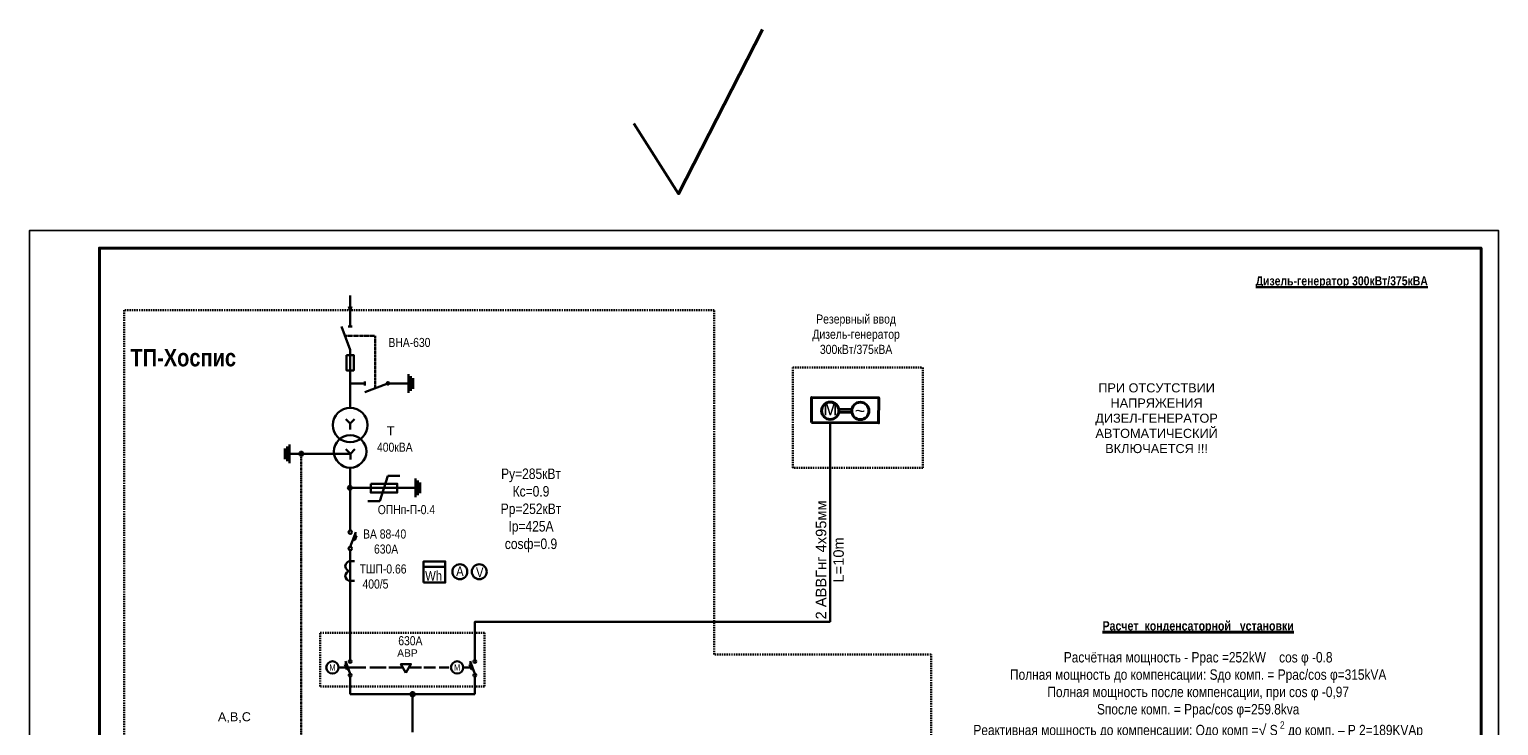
# Model space of a CAD drawing. Header units: millimetres. Extents: x -1128748 to 3035412, y -2195448 to -435774.
# Tile 148 of 159: x 1144919 to 1354919, y -1626793 to -1527331. Entities that reach past the tile are written whole.
import ezdxf

# ---------------------------------------------------------------- set-up
doc = ezdxf.new("R2010")
doc.units = ezdxf.units.MM
doc.linetypes.add('JIS_02_0.7', pattern=[1.35, 0.75, -0.6])
for name, color, linetype, lineweight in [('ВВГ 3х2.5', 5, 'Continuous', 40), ('дев', 7, 'Continuous', 0), ('Электрика', 5, 'Continuous', 40)]:
    doc.layers.add(name, color=color, linetype=linetype, lineweight=lineweight)
doc.layers.add('надпис', color=7, linetype='Continuous')
doc.styles.get("Standard").update_dxf_attribs({"font": 'arial.ttf'})

# ---------------------------------------------------------------- blocks, each defined once
blk = doc.blocks.new('ДЭС')
at = {"color": 5, "lineweight": 40}
for p, q in [((2486577, -311839), (2487199, -311839)), ((2486577, -311979), (2487199, -311979))]:
    blk.add_line(p, q, dxfattribs=at)
blk.add_lwpolyline([(2485277, -312476), (2488477, -312476), (2488477, -311276), (2485277, -311276)], close=True, dxfattribs=at)
for centre in [(2486172, -311909), (2487605, -311909)]:
    blk.add_circle(centre, 412, dxfattribs=at)
at = {"color": 5, "lineweight": 40, "char_height": 700, "width": 655.29, "attachment_point": 5}
for s, insert in [('м', (2486174, -311771)), ('{\\H0.875x;~}', (2487591, -311901))]:
    blk.add_mtext(s, dxfattribs=dict(at, insert=insert))

msp = doc.modelspace()

# ---------------------------------------------------------------- hatches: boundary and pattern name
at = {"lineweight": 30}
for points in [[(1184063.545, -1587957.727, 1), (1183506.726, -1587957.727, 1)], [(1191002.537, -1592828.574, 1), (1190445.719, -1592828.574, 1)]]:
    msp.add_hatch(color=0, dxfattribs=at).paths.add_polyline_path(points)
at = {"layer": 'дев', "lineweight": 30}
msp.add_hatch(color=0, dxfattribs=at).paths.add_polyline_path([(1191691.817, -1599658.457), (1191404.241, -1599551.815), (1191166.532, -1600192.832), (1191454.108, -1600299.474)])
at = {"layer": 'Электрика', "lineweight": 30}
msp.add_hatch(color=0, dxfattribs=at).paths.add_polyline_path([(1199980.133, -1622310.007, 1), (1199392.346, -1622310.007, 1)])

# ---------------------------------------------------------------- linework, layer by layer
at = {"color": 0, "lineweight": 30}
for p, q in [((1190768.765, -1565338.46), (1190768.765, -1569786.746)), ((1190579.743, -1566935.91), (1190768.765, -1567549.348)), ((1190957.786, -1566935.91), (1190768.765, -1567549.348)), ((1190768.765, -1573100.436), (1189522.318, -1569786.746)), ((1191059.479, -1569786.746), (1190470.111, -1569786.746)), ((1190768.765, -1573100.436), (1190768.765, -1581390.663)), ((1199103.365, -1577905.597), (1199103.365, -1576571.218)), ((1199436.439, -1577905.597), (1199436.439, -1576868.27)), ((1190768.765, -1577905.597), (1192859.96, -1577905.597)), ((1192859.96, -1577614.882), (1192859.96, -1578204.25)), ((1196000.905, -1577970.575), (1192859.96, -1579152.044)), ((1196358.21, -1577905.597), (1199103.365, -1577905.597)), ((1199103.365, -1577905.597), (1199103.365, -1579239.976)), ((1199436.439, -1577905.597), (1199436.439, -1578942.925)), ((1199759.421, -1577905.597), (1199759.421, -1577142.594)), ((1199759.421, -1577905.597), (1199759.421, -1578668.6)), ((1190772.123, -1583655.296), (1190139.603, -1583025.946)), ((1190772.123, -1583655.296), (1191404.643, -1583025.946)), ((1190772.123, -1584494.336), (1190772.123, -1583655.296)), ((1181421.632, -1587957.727), (1181421.632, -1587194.724)), ((1181744.613, -1587957.727), (1181744.613, -1586920.4)), ((1182077.687, -1587957.727), (1182077.687, -1586623.348)), ((1190796.137, -1587950.869), (1190163.617, -1587321.519)), ((1190796.137, -1587950.869), (1191428.657, -1587321.519)), ((1181421.632, -1587957.727), (1181421.632, -1588720.73)), ((1181744.613, -1587957.727), (1181744.613, -1588995.055)), ((1190761.491, -1587957.727), (1182077.687, -1587957.727)), ((1182077.687, -1587957.727), (1182077.687, -1589292.106)), ((1190796.137, -1588789.909), (1190796.137, -1587950.869)), ((1190769.087, -1589944.578), (1190773.982, -1598915.401)), ((1195014.916, -1594740.752), (1196149.626, -1591088.399)), ((1196149.626, -1591088.399), (1197890.641, -1591088.399)), ((1200127.25, -1592823.942), (1200127.25, -1591489.563)), ((1200460.324, -1592823.942), (1200460.324, -1591786.615)), ((1190770.515, -1592828.574), (1200127.25, -1592823.942)), ((1200127.25, -1592823.942), (1200127.25, -1594158.321)), ((1200460.324, -1592823.942), (1200460.324, -1593861.27)), ((1200783.305, -1592823.942), (1200783.305, -1592060.94)), ((1200783.305, -1592823.942), (1200783.305, -1593586.945)), ((1193273.901, -1594740.752), (1195014.916, -1594740.752)), ((1201266.808, -1604095.316), (1204355.472, -1604095.316))]:
    msp.add_line(p, q, dxfattribs=at)
at = {"color": 5, "linetype": 'JIS_02_0.7', "lineweight": 30, "ltscale": 250}
for p, q in [((1242787.282, -1567448.724), (1158457.974, -1567448.724)), ((1158457.974, -1567448.724), (1158457.974, -1670611.089)), ((1273788.763, -1641344.841), (1273788.763, -1616618.631))]:
    msp.add_line(p, q, dxfattribs=at)
at = {"color": 0, "linetype": 'JIS_02_0.7', "lineweight": 30, "ltscale": 2}
for p in [(1190020.093, -1571110.085), (1194339.227, -1578595.616)]:
    msp.add_line(p, (1194339.227, -1571110.085), dxfattribs=at)
at = {"color": 217, "linetype": 'Continuous', "lineweight": 25, "ltscale": 100, "true_color": 0x93278f}
msp.add_lwpolyline([(1144918.804, -1704575.821), (1354918.804, -1704575.821), (1354918.804, -1556075.821), (1144918.804, -1556075.821)], close=True, dxfattribs=at)
at = {"color": 5, "linetype": 'JIS_02_0.7', "lineweight": 30, "ltscale": 250}
msp.add_lwpolyline([(1273788.763, -1616618.631), (1242787.282, -1616618.631), (1242787.282, -1567448.724)], dxfattribs=at)
at = {"color": 0, "lineweight": 30}
for points in [[(1190258.674, -1573870.782), (1191278.856, -1573870.782), (1191278.856, -1576043.245), (1190258.674, -1576043.245)], [(1193708.34, -1592244.529), (1197509.764, -1592244.529), (1197509.764, -1593510.728), (1193708.34, -1593510.728)], [(1201266.808, -1606356.628), (1204355.472, -1606356.628), (1204355.472, -1603336.043), (1201266.808, -1603336.043)]]:
    msp.add_lwpolyline(points, close=True, dxfattribs=at)
at = {"color": 5, "linetype": 'JIS_02_0.7', "lineweight": 30, "ltscale": 250}
for points in [[(1254037.917, -1575614.54), (1272631.453, -1575614.54), (1272631.453, -1589972.905), (1254037.917, -1589972.905)], [(1254037.917, -1575614.54), (1272631.453, -1575614.54), (1272631.453, -1589972.905), (1254037.917, -1589972.905)], [(1186501.2, -1613549.751), (1209981.212, -1613549.751), (1209981.212, -1621190.891), (1186501.2, -1621190.891)]]:
    msp.add_lwpolyline(points, close=True, dxfattribs=at)
at = {"color": 0, "lineweight": 30}
for centre, radius in [((1196173.649, -1577905.597), 184.561), ((1190768.765, -1583853.775), 2463.112), ((1190768.765, -1587625.455), 2319.122), ((1183785.135, -1587957.727), 278.409), ((1190724.128, -1592828.574), 278.409), ((1206444.665, -1604809.606), 1066.562), ((1209220.927, -1604809.606), 1066.562)]:
    msp.add_circle(centre, radius, dxfattribs=at)
at = {"layer": 'ВВГ 3х2.5', "color": 5, "lineweight": 40, "ltscale": 100}
msp.add_lwpolyline([(1231325.59, -1540785.564), (1237703.766, -1550819.481), (1249693.313, -1527330.621)], dxfattribs=at)
at = {"layer": 'дев', "color": 5, "lineweight": 30}
msp.add_line((1256697.022, -1583501.185), (1263399.254, -1583501.185), dxfattribs=at)
msp.add_line((1256697.022, -1583501.185), (1263399.254, -1583501.185), dxfattribs=at)
at = {"layer": 'дев', "color": 0, "linetype": 'JIS_02_0.7', "lineweight": 30}
msp.add_line((1183785.135, -1587957.727), (1183785.135, -1630062.39), dxfattribs=at)
at = {"layer": 'дев', "color": 0, "lineweight": 30}
for p, q in [((1190773.982, -1601251.399), (1191559.081, -1599134.266)), ((1191166.532, -1600192.832), (1191454.108, -1600299.474)), ((1191404.241, -1599551.815), (1191691.817, -1599658.457)), ((1191454.108, -1600299.474), (1191691.817, -1599658.457)), ((1190774.085, -1601734.868), (1190775.749, -1611964.647)), ((1190778.4, -1603311.488), (1191364.434, -1603311.488)), ((1190778.4, -1606115.657), (1191364.434, -1606115.657))]:
    msp.add_line(p, q, dxfattribs=at)
for centre in [(1190773.982, -1599157.136), (1190773.982, -1601493.133)]:
    msp.add_circle(centre, 241.735, dxfattribs=at)
for centre in [(1190778.4, -1604012.53), (1190778.4, -1605414.615)]:
    msp.add_arc(centre, 701.042, 90, 270, dxfattribs=at)
at = {"layer": 'надпис', "color": 0, "lineweight": 40}
msp.add_lwpolyline([(1154918.804, -1702075.821), (1352418.804, -1702075.821), (1352418.804, -1558575.821), (1154918.804, -1558575.821)], close=True, dxfattribs=at)
at = {"layer": 'Электрика', "color": 0, "lineweight": 30}
for p, q in [((1259384.663, -1583501.185), (1259384.663, -1611967.564)), ((1259384.663, -1583501.185), (1259384.663, -1611967.564)), ((1190775.749, -1611967.564), (1190775.749, -1617416.624)), ((1189114.296, -1618489.171), (1190171.503, -1618489.171)), ((1190246.576, -1617950.965), (1190005.123, -1618040.503)), ((1190280.249, -1618782.419), (1190005.123, -1618040.503)), ((1190775.749, -1619377.957), (1190116.57, -1617600.385)), ((1190521.702, -1618692.881), (1190280.249, -1618782.419)), ((1190446.16, -1618489.171), (1193024.625, -1618489.171)), ((1193592.23, -1618489.171), (1195911.277, -1618489.171)), ((1196303.732, -1618489.171), (1198165.608, -1618489.171)), ((1199291.14, -1618489.171), (1200941.826, -1618489.171)), ((1201316.441, -1618489.171), (1202975.452, -1618489.171)), ((1203474.939, -1618489.171), (1204866.864, -1618489.171)), ((1206935.277, -1618489.171), (1207992.484, -1618489.171)), ((1208067.557, -1617950.965), (1207826.104, -1618040.503)), ((1208101.23, -1618782.419), (1207826.104, -1618040.503)), ((1208596.73, -1619377.957), (1207937.552, -1617600.385)), ((1208342.683, -1618692.881), (1208101.23, -1618782.419)), ((1190775.749, -1619783.884), (1190775.749, -1622310.007)), ((1208596.73, -1619783.884), (1208596.73, -1622310.007)), ((1190775.749, -1622310.007), (1208596.73, -1622310.007)), ((1199686.24, -1622310.007), (1199686.24, -1627752.392))]:
    msp.add_line(p, q, dxfattribs=at)
msp.add_lwpolyline([(1208596.73, -1617416.624), (1208596.73, -1611967.564), (1259384.663, -1611967.564)], dxfattribs=at)
msp.add_lwpolyline([(1198728.374, -1619244.594), (1199445.901, -1618001.801), (1198010.847, -1618001.801)], close=True, dxfattribs=at)
for centre, radius in [((1188235.22, -1618489.171), 879.076), ((1190775.749, -1617619.587), 202.964), ((1206056.202, -1618489.171), 879.076), ((1208596.73, -1617619.587), 202.964), ((1190775.749, -1619580.921), 202.964), ((1208596.73, -1619580.921), 202.964), ((1199686.24, -1622310.007), 293.894)]:
    msp.add_circle(centre, radius, dxfattribs=at)

# ---------------------------------------------------------------- block references
at = {"layer": 'дев', "color": 5, "lineweight": 30, "xscale": 3, "yscale": 3, "zscale": 3, "rotation": 359.7206878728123}
msp.add_blockref('ДЭС', (-6194474.795, -609737.913), dxfattribs=at)
msp.add_blockref('ДЭС', (-6194474.795, -609737.913), dxfattribs=at)

# ---------------------------------------------------------------- texts
at = {"color": 0, "lineweight": 30}
for s, insert, char_height, width, attachment_point in [('{\\fArial Narrow|b0|i0|c204|p34;ВНА-630}', (1196243.532, -1571410.071), 1290.88584, 10609.20035, 1), ('\\pt28888.875;{\\fArial Narrow|b1|i0|c204|p34;ТП-Хоспис}', (1166907.723, -1574238.881), 2500, 19100.01595, 5), ('Т', (1196012.088, -1584036.018), 1290.886, 2463.46507, 1), ('{\\fArial Narrow|b0|i0|c204|p34;40\\fArial Narrow|b0|i0|c161|p34;0\\fArial Narrow|b0|i0|c204|p34;кВА}', (1194608.306, -1586374.099), 1290.88584, 10609.20035, 1), ('{\\fArial Narrow|b0|i0|c204|p34;ТШП-0.66\\P 400/5}', (1192122.999, -1603766.813), 1290.88584, 7076.73046, 1), ('{\\fArial Narrow|b0|i0|c204|p34;А}', (1205919.698, -1604035.435), 1400.83704, 1088.04714, 1), ('{\\fArial Narrow|b0|i0|c204|p34;V}', (1208758.196, -1604203.557), 1400.83704, 1072.75833, 1), ('{\\fArial Narrow|b0|i0|c204|p34;Wh}', (1201485.885, -1604705.711), 1400.83704, 4571.65808, 1), ('А,В,С', (1171872.318, -1624883.837), 1290.8858, 12843.5152, 1)]:
    msp.add_mtext(s, dxfattribs=dict(at, insert=insert, char_height=char_height, width=width, attachment_point=attachment_point))
at = {"layer": 'дев', "color": 5, "lineweight": 30, "char_height": 1300, "attachment_point": 5}
for s, insert, width in [('{\\fArial Narrow|b1|i0|c204|p34;\\L\\C7;Дизель-генератор 300кВт/375кВА}', (1332498.951, -1563453.383), 25400.11567), ('{\\fArial Narrow|b0|i0|c204|p34;Резервный ввод\\PДизель-генератор 300кВт/375кВА}', (1263082.635, -1570886.785), 15195.33288), ('{\\C256;ПРИ ОТСУТСТВИИ НАПРЯЖЕНИЯ ДИЗЕЛ-ГЕНЕРАТОР АВТОМАТИЧЕСКИЙ ВКЛЮЧАЕТСЯ !!!}', (1306032.865, -1582883.489), 19560.04205)]:
    msp.add_mtext(s, dxfattribs=dict(at, insert=insert, width=width))
at = {"layer": 'дев', "color": 0, "lineweight": 30, "attachment_point": 5}
for s, insert, char_height, width in [('{\\fArial Narrow|b0|i0|c204|p34;\\C256;\\c0;Ру=285кВт\\PКс=0.9\\PРр=252кВт\\PIр=425А\\Pсоsф=0.9}', (1216616.237, -1596041.948), 1500, 11484.64799), ('{\\fArial Narrow|b0|i0|c204|p34;ОПНп-П-0.4}', (1198808.399, -1595948.172), 1290.88584, 14544.79252), ('{\\fArial Narrow|b0|i0|c204|p34;ВА 88-40\\P 630А}', (1195696.089, -1600503.463), 1290.88584, 7679.92213), ('{\\fArial Narrow|b0|i0|c204|p34; 630А}', (1199166.942, -1614677.865), 1290.88584, 3881.16362)]:
    msp.add_mtext(s, dxfattribs=dict(at, insert=insert, char_height=char_height, width=width))
at = {"layer": 'надпис', "color": 0, "lineweight": 40, "insert": (1311974.739, -1624216.871), "char_height": 1321.3125, "width": 76601.38189, "attachment_point": 5}
msp.add_mtext('\\A1;{\\fArial Narrow|b1|i0|c204|p34;\\L\\C256;Расчет  конденсаторной   установки\\fArial Narrow|b0|i0|c204|p34;\\l \\P\\P\\H1.12388x;Расчётная мощность - Ррас =252kW    сos \\fArial Narrow|b0|i0|c0|p34;φ \\fArial Narrow|b0|i0|c204|p34;-0.8\\PПолная мощность до компенсации: Sдо комп. = Ррас/cos \\fArial Narrow|b0|i0|c0|p34;φ\\fArial Narrow|b0|i0|c204|p34;=315kVA\\PПолная мощность после компенсации, при cos \\fArial Narrow|b0|i0|c0|p34;φ \\fArial Narrow|b0|i0|c204|p34;-0,97\\PSпосле комп. = Ррас/cos \\fArial Narrow|b0|i0|c0|p34;φ\\fArial Narrow|b0|i0|c204|p34;=259.8kva\\PРеактивная мощность до компенсации: Qдо комп =√ S\\H0.7x;\\S 2^ ;\\H1.42857x; до комп. – Р 2=189KVAp  \\PРеактивная мощность после компенсации: Qпосле комп =√ S\\H0.7x;\\S 2^ ;\\H1.42857x; после комп. – Р 2 =63.2KVAp\\PРеактивная мощность, подлежащая компенсации:\\PQк = Qдо комп. – Qпосле комп =125.8=\\fArial Narrow|b1|i0|c204|p34;\\C5;150 KVAp}', dxfattribs=at)
at = {"layer": 'Электрика', "color": 0, "lineweight": 30, "insert": (1259333.801, -1603123.304), "char_height": 1500, "width": 21742.97792, "attachment_point": 5, "rotation": 90}
msp.add_mtext('2 АВВГнг 4х95мм\\PL=10m', dxfattribs=at)
at = {"layer": 'Электрика', "color": 0, "lineweight": 30, "attachment_point": 5}
for s, insert, char_height, width in [('{\\fArial Narrow|b0|i0|c238|p34; }АВР', (1198957.082, -1616421.496), 1052.22923, 2705.69333), ('{\\fTimes New Roman|b0|i0|c238|p18;  \\fArial Narrow|b0|i0|c204|p34;\\H1.03x;М}', (1187894.926, -1618478.493), 894.39484, 1469.20791), ('{\\fTimes New Roman|b0|i0|c238|p18;  \\fArial Narrow|b0|i0|c204|p34;\\H1.03x;М}', (1205715.908, -1618478.493), 894.39484, 1469.20791)]:
    msp.add_mtext(s, dxfattribs=dict(at, insert=insert, char_height=char_height, width=width))

doc.saveas('drawing.dxf')
